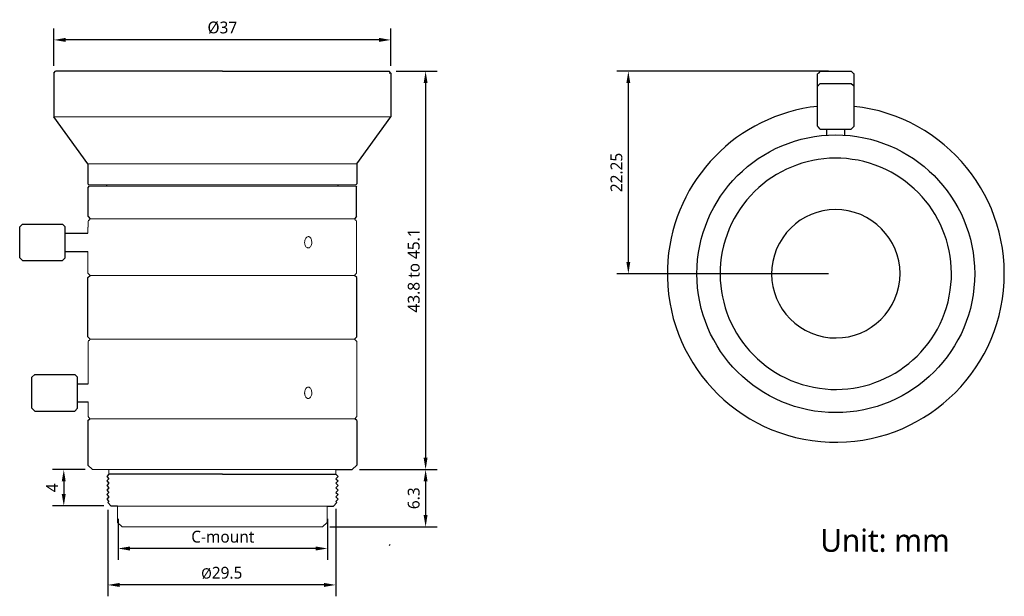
# Model space of a CAD drawing. Header units: millimetres. Extents: x 186 to 294, y 132 to 195.
import ezdxf

# ---------------------------------------------------------------- set-up
doc = ezdxf.new("R2010")
doc.units = ezdxf.units.MM
for name, color, linetype in [('1', 7, 'Continuous'), ('2', 7, 'Continuous'), ('7标注层', 4, 'Continuous'), ('前组镜筒', 3, 'Continuous')]:
    doc.layers.add(name, color=color, linetype=linetype)
doc.layers.add('5-标注', color=4, linetype='Continuous', lineweight=18)
doc.styles.get("Standard").update_dxf_attribs({"font": 'Roboto-Regular.ttf'})
doc.dimstyles.new('ISO-25', dxfattribs={"dimtxt": 1.3, "dimasz": 1.3, "dimexe": 1.25, "dimexo": 0.8, "dimtad": 1, "dimdsep": 46, "dimtxsty": 'Standard', "dimcen": 2.5, "dimadec": 0, "dimazin": 0, "dimtfac": 1, "dimtmove": 0, "dimatfit": 3, "dimfxl": 1, "dimarcsym": 0})

# ---------------------------------------------------------------- blocks, each defined once
blk = doc.blocks.new('*D5')
at = {"color": 0, "lineweight": -2}
for p, q in [((274.32, 189.21), (251.09, 189.21)), ((252.34, 168.26), (252.34, 187.91)), ((274.32, 166.96), (251.09, 166.96))]:
    blk.add_line(p, q, dxfattribs=at)
at = {"color": 0}
for points in [[(252.55, 187.91), (252.12, 187.91), (252.34, 189.21)], [(252.12, 168.26), (252.55, 168.26), (252.34, 166.96)]]:
    blk.add_solid(points, dxfattribs=at)
at = {"layer": 'Defpoints', "color": 0}
for p in [(252.34, 189.21), (275.12, 189.21), (275.12, 166.96)]:
    blk.add_point(p, dxfattribs=at)
at = {"color": 0, "insert": (251.04, 178.09), "char_height": 1.3, "attachment_point": 5, "rotation": 90}
blk.add_mtext('22.25', dxfattribs=at)
blk = doc.blocks.new('*D6')
at = {"color": 0, "lineweight": -2}
for p, q in [((189.26, 189.81), (189.26, 193.9)), ((226.26, 189.81), (226.26, 193.9)), ((224.96, 192.65), (190.56, 192.65))]:
    blk.add_line(p, q, dxfattribs=at)
at = {"color": 0}
for points in [[(190.56, 192.87), (190.56, 192.43), (189.26, 192.65)], [(224.96, 192.43), (224.96, 192.87), (226.26, 192.65)]]:
    blk.add_solid(points, dxfattribs=at)
at = {"layer": 'Defpoints', "color": 0}
for p in [(189.26, 192.65), (189.26, 189.01), (226.26, 189.01)]:
    blk.add_point(p, dxfattribs=at)
at = {"color": 0, "insert": (207.76, 193.99), "char_height": 1.3, "attachment_point": 5}
blk.add_mtext('%%C37', dxfattribs=at)
blk = doc.blocks.new('*D7')
at = {"color": 0, "lineweight": -2}
for p, q in [((226.86, 189.21), (231.33, 189.21)), ((230.08, 187.91), (230.08, 146.76)), ((222.81, 145.46), (231.33, 145.46))]:
    blk.add_line(p, q, dxfattribs=at)
at = {"color": 0}
for points in [[(230.29, 187.91), (229.86, 187.91), (230.08, 189.21)], [(229.86, 146.76), (230.29, 146.76), (230.08, 145.46)]]:
    blk.add_solid(points, dxfattribs=at)
at = {"layer": 'Defpoints', "color": 0}
for p in [(226.06, 189.21), (222.01, 145.46), (230.08, 145.46)]:
    blk.add_point(p, dxfattribs=at)
at = {"color": 0, "insert": (228.78, 167.33), "char_height": 1.3, "attachment_point": 5, "rotation": 90}
blk.add_mtext('43.8 to 45.1', dxfattribs=at)
blk = doc.blocks.new('*D8')
at = {"color": 0, "lineweight": -2}
for p, q in [((222.81, 145.46), (231.33, 145.46)), ((230.08, 144.16), (230.08, 140.46)), ((219.56, 139.16), (231.33, 139.16))]:
    blk.add_line(p, q, dxfattribs=at)
at = {"color": 0}
for points in [[(230.29, 144.16), (229.86, 144.16), (230.08, 145.46)], [(229.86, 140.46), (230.29, 140.46), (230.08, 139.16)]]:
    blk.add_solid(points, dxfattribs=at)
at = {"layer": 'Defpoints', "color": 0}
for p in [(222.01, 145.46), (218.76, 139.16), (230.08, 139.16)]:
    blk.add_point(p, dxfattribs=at)
at = {"color": 0, "insert": (228.78, 142.31), "char_height": 1.3, "attachment_point": 5, "rotation": 90}
blk.add_mtext('6.3', dxfattribs=at)
blk = doc.blocks.new('*D9')
at = {"color": 0, "lineweight": -2}
for p, q in [((196.31, 140.04), (196.31, 135.54)), ((219.31, 140.04), (219.31, 135.54)), ((218.01, 136.79), (197.61, 136.79))]:
    blk.add_line(p, q, dxfattribs=at)
at = {"color": 0}
for points in [[(197.61, 137.01), (197.61, 136.57), (196.31, 136.79)], [(218.01, 136.57), (218.01, 137.01), (219.31, 136.79)]]:
    blk.add_solid(points, dxfattribs=at)
at = {"layer": 'Defpoints', "color": 0}
for p in [(196.31, 140.84), (219.31, 140.84), (196.31, 136.79)]:
    blk.add_point(p, dxfattribs=at)
at = {"color": 0, "insert": (207.81, 138.08), "char_height": 1.3, "attachment_point": 5}
blk.add_mtext('C-mount', dxfattribs=at)
blk = doc.blocks.new('*D10')
at = {"color": 0, "lineweight": -2}
for p, q in [((192.71, 145.46), (189.1, 145.46)), ((190.35, 144.16), (190.35, 142.76)), ((194.76, 141.46), (189.1, 141.46))]:
    blk.add_line(p, q, dxfattribs=at)
at = {"color": 0}
for points in [[(190.56, 144.16), (190.13, 144.16), (190.35, 145.46)], [(190.13, 142.76), (190.56, 142.76), (190.35, 141.46)]]:
    blk.add_solid(points, dxfattribs=at)
at = {"layer": 'Defpoints', "color": 0}
for p in [(193.51, 145.46), (190.35, 141.46), (195.56, 141.46)]:
    blk.add_point(p, dxfattribs=at)
at = {"color": 0, "insert": (189.07, 143.46), "char_height": 1.3, "attachment_point": 5, "rotation": 90}
blk.add_mtext('4', dxfattribs=at)
blk = doc.blocks.new('*D15')
at = {"color": 0, "lineweight": -2}
for p, q in [((195.18, 141.03), (195.18, 131.54)), ((220.21, 141.16), (220.21, 131.54)), ((218.91, 132.79), (196.48, 132.79))]:
    blk.add_line(p, q, dxfattribs=at)
at = {"color": 0}
for points in [[(196.48, 133.01), (196.48, 132.57), (195.18, 132.79)], [(218.91, 132.57), (218.91, 133.01), (220.21, 132.79)]]:
    blk.add_solid(points, dxfattribs=at)
at = {"layer": 'Defpoints', "color": 0}
for p in [(195.18, 141.83), (220.21, 141.96), (195.18, 132.79)]:
    blk.add_point(p, dxfattribs=at)
at = {"color": 0, "insert": (207.7, 134.11), "char_height": 1.3, "attachment_point": 5}
blk.add_mtext('{\\H0.875x;Ø}29.5', dxfattribs=at)

msp = doc.modelspace()

# ---------------------------------------------------------------- linework, layer by layer
at = {"color": 0, "linetype": 'Continuous'}
for p, q in [((189.259, 189.012), (189.459, 189.212)), ((207.759, 189.212), (189.459, 189.212)), ((207.759, 189.212), (226.059, 189.212)), ((226.259, 189.012), (226.059, 189.212)), ((189.259, 189.012), (189.259, 184.212)), ((226.259, 189.012), (226.259, 184.212)), ((193.009, 179.043), (189.259, 184.212)), ((222.509, 179.043), (226.259, 184.212)), ((193.009, 179.043), (193.009, 176.843)), ((222.509, 179.043), (222.509, 176.843)), ((193.109, 176.743), (193.009, 176.843)), ((195.059, 176.593), (195.059, 176.743)), ((220.459, 176.593), (220.459, 176.743)), ((222.409, 176.743), (222.509, 176.843))]:
    msp.add_line(p, q, dxfattribs=at)
at = {"color": 7, "linetype": 'Continuous', "lineweight": 25}
for p, q in [((273.417, 189.212), (273.217, 189.012)), ((276.817, 189.212), (277.017, 189.012)), ((273.119, 184.512), (273.119, 188.912)), ((277.115, 184.512), (277.115, 188.912)), ((273.119, 183.162), (273.119, 187.562)), ((273.417, 187.862), (273.217, 187.662)), ((276.817, 187.862), (277.017, 187.662)), ((277.115, 183.162), (277.115, 187.562)), ((273.417, 182.862), (273.217, 183.062)), ((274.117, 182.181), (274.117, 182.862)), ((276.117, 182.181), (276.117, 182.862)), ((276.817, 182.862), (277.017, 183.062))]:
    msp.add_line(p, q, dxfattribs=at)
at = {"color": 0, "linetype": 'Continuous', "lineweight": 15}
for p, q in [((193.121, 172.854), (193.261, 172.993)), ((193.261, 172.993), (193.716, 172.993)), ((193.716, 172.993), (194.883, 172.993)), ((194.883, 172.993), (217.909, 172.993)), ((217.909, 172.993), (219.971, 172.993)), ((219.971, 172.993), (222.258, 172.993)), ((222.398, 172.854), (222.258, 172.993)), ((193.008, 172.068), (193.008, 171.42)), ((193.011, 172.068), (193.011, 172.743)), ((222.508, 172.068), (222.508, 172.743)), ((222.508, 167.043), (222.508, 172.068)), ((190.509, 169.42), (193.008, 169.42)), ((193.008, 169.42), (193.008, 167.043)), ((193.008, 167.043), (193.259, 166.793)), ((193.259, 166.793), (193.716, 166.793)), ((194.883, 166.793), (193.716, 166.793)), ((194.883, 166.793), (217.909, 166.793)), ((219.971, 166.793), (217.909, 166.793)), ((219.971, 166.793), (222.258, 166.793)), ((222.259, 166.793), (222.398, 166.933)), ((193.011, 154.893), (193.011, 159.543)), ((193.258, 159.793), (193.121, 159.654)), ((193.261, 159.793), (217.178, 159.793)), ((217.178, 159.793), (220.224, 159.793)), ((220.224, 159.793), (222.261, 159.793)), ((220.224, 159.793), (222.261, 159.793)), ((222.4, 159.654), (222.261, 159.793)), ((222.51, 151.293), (222.51, 159.543)), ((191.859, 152.893), (193.011, 152.893)), ((193.011, 151.293), (193.011, 152.893)), ((193.011, 151.293), (193.208, 151.043)), ((193.261, 151.043), (222.261, 151.043)), ((193.261, 151.043), (217.178, 151.043)), ((220.224, 151.043), (222.261, 151.043)), ((222.311, 151.043), (222.51, 151.293))]:
    msp.add_line(p, q, dxfattribs=at)
for p, q in [((195.309, 144.956), (195.059, 144.706)), ((220.209, 144.956), (220.459, 144.706)), ((195.059, 144.706), (195.309, 144.456)), ((195.309, 144.456), (195.059, 144.206)), ((195.059, 144.206), (195.309, 143.956)), ((195.309, 143.956), (195.059, 143.706)), ((220.459, 144.706), (220.209, 144.456)), ((220.209, 144.456), (220.459, 144.206)), ((220.459, 144.206), (220.209, 143.956)), ((220.209, 143.956), (220.459, 143.706)), ((195.059, 143.706), (195.309, 143.456)), ((195.309, 143.456), (195.059, 143.206)), ((195.059, 143.206), (195.309, 142.956)), ((195.309, 142.956), (195.059, 142.706)), ((195.059, 142.706), (195.309, 142.456)), ((220.459, 143.706), (220.209, 143.456)), ((220.209, 143.456), (220.459, 143.206)), ((220.459, 143.206), (220.209, 142.956)), ((220.209, 142.956), (220.459, 142.706)), ((220.459, 142.706), (220.209, 142.456)), ((195.309, 142.456), (195.059, 142.206)), ((195.059, 142.206), (195.309, 141.956)), ((195.309, 141.956), (195.184, 141.831)), ((220.209, 142.456), (220.459, 142.206)), ((220.459, 142.206), (220.209, 141.956)), ((220.209, 141.956), (220.334, 141.831)), ((226.202, 137.237), (226.077, 137.112))]:
    msp.add_line(p, q)
at = {"color": 7, "linetype": 'Continuous', "lineweight": 25, "flags": 128}
for points in [[(273.417, 189.212), (273.45, 189.212), (273.546, 189.212), (273.704, 189.212), (273.915, 189.212), (274.173, 189.212), (274.467, 189.212), (274.785, 189.212), (275.117, 189.212), (275.449, 189.212), (275.768, 189.212), (276.062, 189.212), (276.319, 189.212), (276.531, 189.212), (276.688, 189.212), (276.784, 189.212), (276.817, 189.212)], [(273.417, 187.862), (273.45, 187.862), (273.546, 187.862), (273.704, 187.862), (273.915, 187.862), (274.173, 187.862), (274.467, 187.862), (274.785, 187.862), (275.117, 187.862), (275.449, 187.862), (275.768, 187.862), (276.062, 187.862), (276.319, 187.862), (276.531, 187.862), (276.688, 187.862), (276.784, 187.862), (276.817, 187.862)], [(273.417, 182.862), (273.45, 182.862), (273.546, 182.862), (273.704, 182.862), (273.915, 182.862), (274.173, 182.862), (274.467, 182.862), (274.785, 182.862), (275.117, 182.862), (275.449, 182.862), (275.768, 182.862), (276.062, 182.862), (276.319, 182.862), (276.531, 182.862), (276.688, 182.862), (276.784, 182.862), (276.817, 182.862)]]:
    msp.add_lwpolyline(points, dxfattribs=at)
msp.add_circle((275.117, 166.962), 15.251)
at = {"color": 7, "linetype": 'Continuous', "lineweight": 25}
for radius, start, end in [(18.5, 175.41953, 83.80085), (18.5, 96.19915, 175.41953), (12.699, 343.055, 163.055), (7.049, 343.055, 163.055), (12.699, 163.055, 343.055), (7.049, 163.055, 343.055)]:
    msp.add_arc((275.117, 166.962), radius, start, end, dxfattribs=at)
for points in [[(273.217, 189.012), (273.184, 188.979), (273.152, 188.946), (273.119, 188.912)], [(273.217, 189.012), (273.217, 189.012), (273.217, 189.012), (273.217, 189.012)], [(277.017, 189.012), (277.017, 189.012), (277.017, 189.012), (277.017, 189.012)], [(277.115, 188.912), (277.082, 188.946), (277.05, 188.979), (277.017, 189.012)], [(273.217, 187.662), (273.184, 187.629), (273.152, 187.596), (273.119, 187.562)], [(273.217, 187.662), (273.217, 187.662), (273.217, 187.662), (273.217, 187.662)], [(277.017, 187.662), (277.017, 187.662), (277.017, 187.662), (277.017, 187.662)], [(277.115, 187.562), (277.082, 187.596), (277.05, 187.629), (277.017, 187.662)], [(273.119, 183.162), (273.152, 183.129), (273.184, 183.096), (273.217, 183.063)], [(273.217, 183.063), (273.217, 183.063), (273.217, 183.062), (273.217, 183.062)], [(277.017, 183.063), (277.05, 183.096), (277.082, 183.129), (277.115, 183.162)], [(277.017, 183.062), (277.017, 183.062), (277.017, 183.063), (277.017, 183.063)]]:
    msp.add_open_spline(points, degree=3, dxfattribs=at)
at = {"color": 0, "linetype": 'Continuous', "lineweight": 15}
for points, knots in [([(193.121, 172.854), (193.119, 172.852), (193.093, 172.826), (193.051, 172.783), (193.011, 172.743)], [0, 0, 0, 0, 0.0775384, 1, 1, 1, 1]), ([(222.398, 172.854), (222.4, 172.852), (222.426, 172.826), (222.468, 172.783), (222.508, 172.743)], [0, 0, 0, 0, 0.0775384, 1, 1, 1, 1]), ([(216.794, 170.421), (216.798, 170.491), (216.807, 170.631), (216.878, 170.818), (216.982, 170.961), (217.109, 171.042), (217.244, 171.053), (217.371, 170.993), (217.477, 170.869), (217.551, 170.694), (217.586, 170.488), (217.578, 170.275), (217.528, 170.078), (217.441, 169.919), (217.326, 169.818), (217.194, 169.784), (217.061, 169.822), (216.94, 169.927), (216.848, 170.088), (216.8, 170.262), (216.796, 170.376), (216.794, 170.421)], [0, 0, 0, 0, 0.053641, 0.1072898, 0.1609755, 0.2146784, 0.2683705, 0.3220018, 0.3756512, 0.4293557, 0.4830664, 0.5367194, 0.5903595, 0.6440127, 0.6977311, 0.7514011, 0.8050676, 0.8586962, 0.9123935, 0.9660827, 1, 1, 1, 1]), ([(222.508, 167.043), (222.468, 167.003), (222.425, 166.96), (222.4, 166.935), (222.398, 166.933)], [0, 0, 0, 0, 0.9208381, 1, 1, 1, 1]), ([(193.121, 159.654), (193.119, 159.652), (193.093, 159.627), (193.051, 159.583), (193.011, 159.543)], [0, 0, 0, 0, 0.0797433, 1, 1, 1, 1]), ([(216.794, 153.893), (216.798, 153.964), (216.807, 154.104), (216.878, 154.291), (216.982, 154.433), (217.109, 154.515), (217.244, 154.526), (217.371, 154.466), (217.477, 154.342), (217.551, 154.167), (217.586, 153.961), (217.578, 153.747), (217.528, 153.551), (217.441, 153.392), (217.326, 153.291), (217.194, 153.256), (217.061, 153.294), (216.94, 153.4), (216.848, 153.56), (216.8, 153.735), (216.796, 153.849), (216.794, 153.893)], [0, 0, 0, 0, 0.053641, 0.1072898, 0.1609755, 0.2146784, 0.2683705, 0.3220018, 0.3756512, 0.4293557, 0.4830664, 0.5367194, 0.5903595, 0.6440127, 0.6977311, 0.7514011, 0.8050676, 0.8586962, 0.9123935, 0.9660827, 1, 1, 1, 1])]:
    msp.add_open_spline(points, degree=3, knots=knots, dxfattribs=at)
at = {"layer": '1', "color": 0, "linetype": 'Continuous'}
for p, q in [((193.009, 160.042), (193.009, 166.543)), ((222.509, 160.042), (222.509, 166.543)), ((193.258, 159.793), (193.009, 160.042)), ((222.261, 159.793), (222.509, 160.042)), ((222.261, 159.793), (222.511, 159.543)), ((193.009, 150.844), (193.208, 151.043)), ((222.509, 150.844), (222.311, 151.043))]:
    msp.add_line(p, q, dxfattribs=at)
at = {"layer": '1', "color": 0}
for p, q in [((193.009, 150.844), (193.009, 145.956)), ((222.509, 150.844), (222.509, 145.956)), ((193.509, 145.456), (193.009, 145.956)), ((222.009, 145.456), (222.509, 145.956)), ((207.759, 144.956), (195.309, 144.956)), ((207.759, 144.956), (220.209, 144.956)), ((220.209, 145.456), (222.009, 145.456)), ((196.259, 141.456), (195.559, 141.456)), ((219.259, 141.456), (219.959, 141.456))]:
    msp.add_line(p, q, dxfattribs=at)
at = {"layer": '2', "color": 0}
for p, q in [((195.559, 141.456), (195.184, 141.831)), ((219.959, 141.456), (220.334, 141.831))]:
    msp.add_line(p, q, dxfattribs=at)
at = {"layer": '5-标注', "color": 0}
for p, q in [((226.259, 189.012), (226.067, 189.012)), ((226.259, 184.212), (189.259, 184.212)), ((193.009, 179.043), (222.509, 179.043)), ((222.409, 176.743), (193.109, 176.743)), ((193.111, 176.593), (222.408, 176.593)), ((222.258, 172.993), (193.261, 172.993)), ((193.259, 166.793), (222.259, 166.793)), ((222.261, 159.793), (193.258, 159.793)), ((193.208, 151.043), (222.311, 151.043)), ((195.309, 145.456), (193.509, 145.456)), ((195.309, 145.456), (195.309, 144.956)), ((195.309, 145.456), (220.209, 145.456)), ((220.209, 145.456), (220.209, 144.956)), ((196.259, 141.456), (196.259, 139.656)), ((219.259, 141.456), (196.259, 141.456)), ((219.259, 141.456), (219.259, 139.656)), ((196.259, 139.656), (196.759, 139.156)), ((219.259, 139.656), (218.759, 139.156)), ((200.009, 139.156), (196.759, 139.156)), ((218.759, 139.156), (200.009, 139.156))]:
    msp.add_line(p, q, dxfattribs=at)
at = {"layer": '7标注层', "color": 0, "linetype": 'Continuous'}
for p, q in [((193.111, 176.593), (193.011, 176.493)), ((193.011, 173.243), (193.011, 176.493)), ((222.408, 176.593), (222.508, 176.493)), ((222.508, 173.243), (222.508, 176.493)), ((193.011, 173.243), (193.261, 172.993)), ((222.508, 173.243), (222.258, 172.993)), ((193.009, 166.543), (193.259, 166.793)), ((222.509, 166.543), (222.259, 166.793))]:
    msp.add_line(p, q, dxfattribs=at)
at = {"layer": '前组镜筒', "color": 0}
for p, q in [((185.809, 172.42), (185.509, 172.12)), ((185.509, 168.72), (185.509, 172.12)), ((185.809, 172.42), (190.209, 172.42)), ((190.509, 172.12), (190.209, 172.42)), ((190.509, 169.42), (190.509, 172.12)), ((190.509, 171.42), (193.008, 171.42)), ((185.809, 168.42), (185.509, 168.72)), ((190.509, 168.72), (190.209, 168.42)), ((190.509, 169.42), (193.008, 169.42)), ((190.509, 168.72), (190.509, 169.42)), ((185.809, 168.42), (190.209, 168.42)), ((187.159, 155.893), (186.859, 155.593)), ((187.159, 155.893), (191.559, 155.893)), ((191.859, 155.593), (191.559, 155.893)), ((186.859, 152.193), (186.859, 155.593)), ((191.859, 152.893), (191.859, 155.593)), ((191.859, 154.893), (193.011, 154.893)), ((191.859, 152.893), (193.011, 152.893)), ((191.859, 152.193), (191.859, 152.893)), ((187.159, 151.893), (186.859, 152.193)), ((187.159, 151.893), (191.559, 151.893)), ((191.859, 152.193), (191.559, 151.893))]:
    msp.add_line(p, q, dxfattribs=at)

# ---------------------------------------------------------------- texts
at = {"insert": (273.409, 138.929), "char_height": 2.5, "attachment_point": 1}
msp.add_mtext_dynamic_manual_height_columns('Unit: mm', width=46.42623, gutter_width=12.5, heights=[0], dxfattribs=at)

# ---------------------------------------------------------------- dimensions: what is measured, and where the dimension line sits
for base, p1, p2, text, picture, middle in [((189.259, 192.649), (226.259, 189.012), (189.259, 189.012), '%%C<>', '*D6', (207.759, 193.992)), ((195.184, 132.79), (220.209, 141.956), (195.184, 141.831), '{\\H0.875x;Ø}29.5', '*D15', (207.697, 134.111)), ((196.313, 136.79), (219.313, 140.841), (196.313, 140.841), 'C-mount', '*D9', (207.813, 138.083))]:
    dim = msp.add_linear_dim(base=base, p1=p1, p2=p2, text=text, dimstyle='ISO-25', override={"dimtxsty": 'Standard'})
    dim.commit()
    dim.dimension.update_dxf_attribs({"geometry": picture, "text_midpoint": middle})
dim = msp.add_linear_dim(base=(230.078, 145.456), p1=(226.059, 189.212), p2=(222.009, 145.456), angle=270, text='43.8 to 45.1', dimstyle='ISO-25', override={"dimtxsty": 'Standard'})
dim.commit()
dim.dimension.update_dxf_attribs({"geometry": '*D7', "text_midpoint": (228.785, 167.334)})
for base, p1, p2, picture, middle in [((252.336, 189.212), (275.117, 166.962), (275.117, 189.212), '*D5', (251.043, 178.087)), ((230.078, 139.156), (222.009, 145.456), (218.759, 139.156), '*D8', (228.785, 142.306))]:
    dim = msp.add_linear_dim(base=base, p1=p1, p2=p2, angle=270, dimstyle='ISO-25', override={"dimtxsty": 'Standard'})
    dim.commit()
    dim.dimension.update_dxf_attribs({"geometry": picture, "text_midpoint": middle})
dim = msp.add_linear_dim(base=(190.345, 141.456), p1=(193.509, 145.456), p2=(195.559, 141.456), angle=270, dimstyle='ISO-25')
dim.commit()
dim.dimension.update_dxf_attribs({"geometry": '*D10', "text_midpoint": (189.07, 143.456)})

doc.saveas('drawing.dxf')
